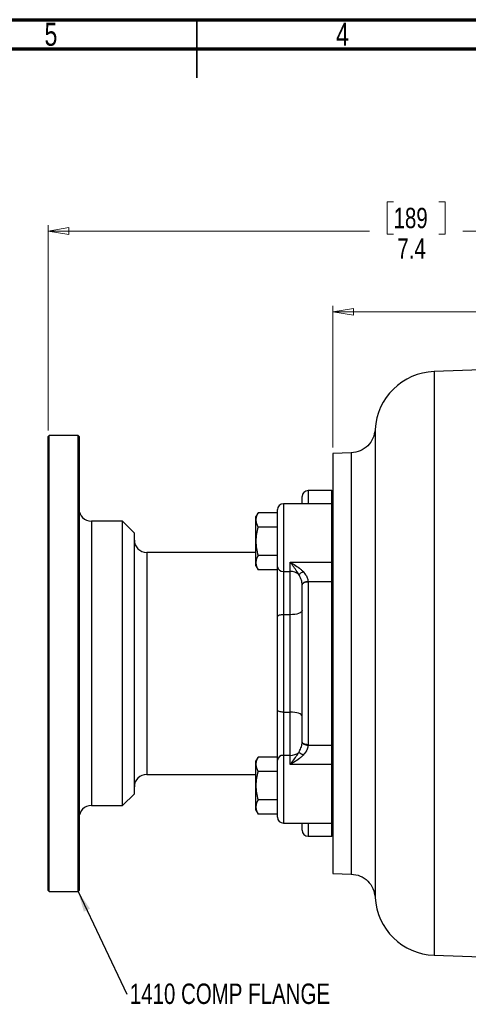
# Model space of a CAD drawing. Header units: inches. Extents: x 0.6 to 16.3, y 0.2 to 11.5.
# Tile 10 of 17: x 7.3 to 10.3, y 4.8 to 11.5. Entities that reach past the tile are written whole.
import ezdxf

# ---------------------------------------------------------------- set-up
doc = ezdxf.new("R2010")
doc.units = ezdxf.units.IN
doc.header["$MEASUREMENT"] = 0
doc.styles.add('SLDTEXTSTYLE0', font='TXT', dxfattribs={"width": 0.75})
doc.dimstyles.new('SLDDIMSTYLE1', dxfattribs={"dimtxt": 0.137795, "dimasz": 0.14, "dimexe": 0, "dimexo": 0.0625, "dimgap": 0.034449, "dimtad": 0, "dimdec": 1, "dimlfac": 1.5, "dimrnd": 1e-09, "dimzin": 12, "dimdsep": 46, "dimtxsty": 'SLDTEXTSTYLE0', "dimblk1": 'CLOSED', "dimblk2": 'CLOSED', "dimsah": 1, "dimcen": 0.09, "dimadec": 0, "dimazin": 3, "dimtfac": 1, "dimtdec": 1, "dimtofl": 0, "dimtmove": 0, "dimatfit": 3, "dimldrblk": 'CLOSED', "dimfxl": 0, "dimfrac": 2, "dimtolj": 1, "dimtzin": 12, "dimarcsym": 0})
doc.dimstyles.new('SLDDIMSTYLE4', dxfattribs={"dimtxt": 0.18, "dimasz": 0.14, "dimexe": 0, "dimexo": 0.0625, "dimgap": 0, "dimtad": 0, "dimtih": 1, "dimtoh": 1, "dimdec": 0, "dimrnd": 1e-09, "dimzin": 0, "dimdsep": 46, "dimtxsty": 'Standard', "dimsah": 1, "dimcen": 0.09, "dimadec": 0, "dimazin": 0, "dimtfac": 0.14, "dimtdec": 0, "dimtofl": 0, "dimtmove": 0, "dimatfit": 3, "dimfxl": 0, "dimfrac": 2, "dimtolj": 1, "dimtzin": 0, "dimarcsym": 0})

# ---------------------------------------------------------------- blocks, each defined once
blk = doc.blocks.new('_Closed')
at = {"color": 0, "linetype": 'ByBlock', "lineweight": -2}
for p, q in [((-1, 0.166667), (0, 0)), ((-1, 0.166667), (-1, -0.166667)), ((0, 0), (-1, -0.166667)), ((0, 0), (-1, 0))]:
    blk.add_line(p, q, dxfattribs=at)
blk = doc.blocks.new('_D_7')
at = {"color": 7, "linetype": 'Continuous', "lineweight": 0}
for p, q in [((9.7917, 10.2669), (9.7497, 10.2669)), ((9.7497, 10.2669), (9.7497, 10.0482)), ((10.0971, 10.2669), (10.1391, 10.2669)), ((10.1391, 10.2669), (10.1391, 10.0482)), ((7.4605, 8.7217), (7.4605, 10.1078)), ((12.4265, 10.061), (12.4265, 10.1078)), ((7.4605, 10.0685), (9.6289, 10.0685)), ((9.7497, 10.0482), (9.7917, 10.0482)), ((10.1391, 10.0482), (10.0971, 10.0482)), ((12.4265, 10.0685), (10.2599, 10.0685))]:
    blk.add_line(p, q, dxfattribs=at)
at = {"color": 7, "linetype": 'Continuous', "lineweight": 18, "xscale": 0.14, "yscale": 0.14}
for p, rotation in [((7.4605, 10.0685), 180), ((12.4265, 10.0685), 360)]:
    blk.add_blockref('_Closed', p, dxfattribs=dict(at, rotation=rotation))
at = {"color": 7, "linetype": 'Continuous', "lineweight": 18, "char_height": 0.1378, "attachment_point": 1, "style": 'SLDTEXTSTYLE0'}
for s, insert in [('189', (9.7917, 10.2258)), ('7.4', (9.8171, 10.0197))]:
    blk.add_mtext(s, dxfattribs=dict(at, insert=insert))
blk = doc.blocks.new('_D_8')
at = {"color": 7, "linetype": 'Continuous', "lineweight": 0}
for p, q in [((10.7758, 9.7217), (10.7338, 9.7217)), ((10.7338, 9.7217), (10.7338, 9.503)), ((11.0813, 9.7217), (11.1233, 9.7217)), ((11.1233, 9.7217), (11.1233, 9.503)), ((9.3812, 8.6065), (9.3812, 9.5626)), ((9.3812, 9.5233), (10.6131, 9.5233)), ((12.4265, 9.5233), (11.2441, 9.5233)), ((10.7338, 9.503), (10.7758, 9.503)), ((11.1233, 9.503), (11.0813, 9.503))]:
    blk.add_line(p, q, dxfattribs=at)
at = {"color": 7, "linetype": 'Continuous', "lineweight": 18, "xscale": 0.14, "yscale": 0.14, "rotation": 180.0000000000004}
blk.add_blockref('_Closed', (9.3812, 9.5233), dxfattribs=at)
at = {"color": 7, "linetype": 'Continuous', "lineweight": 18, "xscale": 0.14, "yscale": 0.14}
blk.add_blockref('_Closed', (12.4265, 9.5233), dxfattribs=at)
at = {"color": 7, "linetype": 'Continuous', "lineweight": 18, "char_height": 0.1378, "attachment_point": 1, "style": 'SLDTEXTSTYLE0'}
for s, insert in [('116', (10.7758, 9.6806)), ('4.6', (10.8013, 9.4744))]:
    blk.add_mtext(s, dxfattribs=dict(at, insert=insert))
blk = doc.blocks.new('SW_NOTE_0_2')
at = {"color": 0, "linetype": 'Continuous', "lineweight": 0, "insert": (0.0208, 0.0712), "char_height": 0.137795, "attachment_point": 1, "style": 'SLDTEXTSTYLE0'}
blk.add_mtext('1410 COMP FLANGE', dxfattribs=at)

msp = doc.modelspace()

# ---------------------------------------------------------------- linework, layer by layer
at = {"color": 7, "linetype": 'Continuous', "lineweight": 70}
for p, q in [((0.5906, 11.4961), (16.3386, 11.4961)), ((0.7874, 11.2992), (16.1417, 11.2992))]:
    msp.add_line(p, q, dxfattribs=at)
at = {"color": 7, "linetype": 'Continuous', "lineweight": 35}
for p, q in [((8.4646, 11.4961), (8.4646, 11.1024)), ((8.4646, 11.2992), (8.4646, 11.4961))]:
    msp.add_line(p, q, dxfattribs=at)
at = {"color": 7, "linetype": 'Continuous', "lineweight": 25}
for p, q in [((12.4265, 9.2023), (10.0654, 9.1199)), ((7.4672, 8.689), (7.4605, 8.6823)), ((7.4605, 5.6157), (7.4605, 8.6823)), ((7.6618, 8.689), (7.4672, 8.689)), ((7.4672, 5.609), (7.4672, 8.689)), ((7.6685, 8.6823), (7.6618, 8.689)), ((7.6618, 5.609), (7.6618, 8.689)), ((7.6685, 8.6823), (7.6685, 5.6157)), ((9.5073, 8.5715), (9.3812, 8.5671)), ((9.3812, 8.5671), (9.3812, 7.149)), ((9.3745, 8.3157), (9.2145, 8.3157)), ((9.1745, 8.2273), (9.1745, 8.2757)), ((9.0078, 7.8021), (9.0078, 8.1873)), ((9.3745, 8.2273), (9.0478, 8.2273)), ((8.8769, 8.1664), (8.862, 8.1406)), ((8.862, 8.1183), (8.862, 8.1406)), ((8.862, 7.974), (8.862, 8.1183)), ((9.0078, 8.1664), (8.8769, 8.1664)), ((7.9618, 8.109), (7.7518, 8.109)), ((8.0418, 8.029), (7.9618, 8.109)), ((7.9618, 6.189), (7.9618, 8.109)), ((8.8769, 8.0702), (9.0078, 8.0702)), ((8.0418, 6.269), (8.0418, 8.029)), ((8.862, 7.8296), (8.862, 7.974)), ((8.862, 7.899), (8.1252, 7.899)), ((9.0078, 7.8777), (8.8769, 7.8777)), ((8.862, 7.8073), (8.862, 7.8296)), ((8.862, 7.8073), (8.8769, 7.7815)), ((9.0078, 7.7815), (8.8769, 7.7815)), ((9.0078, 7.464), (9.0078, 7.8021)), ((9.0945, 7.7699), (9.0945, 7.8318)), ((9.0945, 7.8318), (9.3745, 7.8318)), ((9.3745, 7.7008), (9.3745, 7.8318)), ((9.0478, 7.7699), (9.0945, 7.7699)), ((9.0478, 7.7699), (9.0478, 7.4779)), ((9.0945, 7.4779), (9.0945, 7.7699)), ((9.1745, 7.6792), (9.1745, 7.6813)), ((9.1745, 6.6188), (9.1745, 7.6792)), ((9.2145, 7.7008), (9.2145, 7.698)), ((9.3745, 7.7008), (9.2145, 7.7008)), ((9.2145, 7.698), (9.2145, 6.6)), ((9.3745, 6.5972), (9.3745, 7.7008)), ((9.0078, 6.834), (9.0078, 7.464)), ((9.0478, 7.4779), (9.0478, 6.8201)), ((9.0945, 7.4779), (9.0478, 7.4779)), ((9.0945, 6.8201), (9.0945, 7.4779)), ((9.3812, 7.149), (9.3812, 5.7309)), ((9.0078, 6.4959), (9.0078, 6.834)), ((9.0478, 6.8201), (9.0945, 6.8201)), ((9.0478, 6.8201), (9.0478, 6.5281)), ((9.0945, 6.5281), (9.0945, 6.8201)), ((9.1745, 6.6167), (9.1745, 6.6188)), ((9.2145, 6.6), (9.2145, 6.5972)), ((9.2145, 6.5972), (9.3745, 6.5972)), ((9.3745, 6.4662), (9.3745, 6.5972)), ((8.8769, 6.5165), (8.862, 6.4907)), ((9.0078, 6.5165), (8.8769, 6.5165)), ((9.0945, 6.5281), (9.0478, 6.5281)), ((9.0945, 6.4662), (9.0945, 6.5281)), ((8.862, 6.4684), (8.862, 6.4907)), ((8.862, 6.324), (8.862, 6.4684)), ((9.0078, 6.1107), (9.0078, 6.4959)), ((9.3745, 6.4662), (9.0945, 6.4662)), ((8.1252, 6.399), (8.862, 6.399)), ((8.8769, 6.4203), (9.0078, 6.4203)), ((8.862, 6.1797), (8.862, 6.324)), ((7.9618, 6.189), (8.0418, 6.269)), ((7.7518, 6.189), (7.9618, 6.189)), ((9.0078, 6.2278), (8.8769, 6.2278)), ((8.862, 6.1574), (8.862, 6.1797)), ((8.862, 6.1574), (8.8769, 6.1316)), ((9.0078, 6.1316), (8.8769, 6.1316)), ((9.0478, 6.0707), (9.3745, 6.0707)), ((9.1745, 6.0223), (9.1745, 6.0707)), ((9.2145, 5.9823), (9.3745, 5.9823)), ((9.3812, 5.7309), (9.5073, 5.7265)), ((7.4605, 5.6157), (7.4672, 5.609)), ((7.4672, 5.609), (7.6618, 5.609)), ((7.6618, 5.609), (7.6685, 5.6157)), ((10.0654, 5.1781), (11.0752, 5.1429))]:
    msp.add_line(p, q, dxfattribs=at)
at = {"color": 8, "linetype": 'Continuous', "lineweight": 25}
for p, q in [((10.0654, 9.1199), (10.0654, 7.149)), ((9.2145, 8.3157), (9.2145, 8.2273)), ((9.3745, 8.2273), (9.3745, 8.3157)), ((9.0478, 8.2273), (9.0478, 7.7699)), ((9.3745, 7.8318), (9.3745, 8.2273)), ((7.7518, 8.109), (7.7518, 6.189)), ((8.1252, 7.899), (8.1252, 6.399)), ((10.0654, 7.149), (10.0654, 5.1781)), ((9.0478, 6.5281), (9.0478, 6.0707)), ((9.3745, 6.0707), (9.3745, 6.4662)), ((9.2145, 6.0707), (9.2145, 5.9823)), ((9.3745, 5.9823), (9.3745, 6.0707))]:
    msp.add_line(p, q, dxfattribs=at)
at = {"color": 7, "linetype": 'Continuous', "lineweight": 25, "flags": 128}
for points in [[(9.3812, 7.8356), (9.381, 7.8348), (9.3807, 7.8341), (9.38, 7.8335), (9.3792, 7.8329), (9.3782, 7.8325), (9.377, 7.8321), (9.3758, 7.8319), (9.3745, 7.8318)], [(9.2145, 7.7008), (9.2067, 7.7003), (9.1992, 7.6991), (9.1923, 7.6972), (9.1863, 7.6948), (9.1813, 7.6919), (9.1776, 7.6885), (9.1753, 7.685), (9.1745, 7.6813)], [(9.2145, 7.698), (9.2067, 7.6977), (9.1992, 7.6966), (9.1923, 7.6949), (9.1862, 7.6925), (9.1812, 7.6897), (9.1775, 7.6864), (9.1753, 7.6829), (9.1745, 7.6792)], [(9.3812, 7.6977), (9.381, 7.6983), (9.3807, 7.6989), (9.38, 7.6994), (9.3792, 7.6999), (9.3782, 7.7003), (9.377, 7.7006), (9.3758, 7.7008), (9.3745, 7.7008)], [(9.0478, 7.4779), (9.04, 7.4776), (9.0325, 7.4768), (9.0256, 7.4755), (9.0195, 7.4738), (9.0146, 7.4717), (9.0109, 7.4693), (9.0086, 7.4667), (9.0078, 7.464)], [(9.1745, 7.5057), (9.173, 7.5002), (9.1684, 7.495), (9.161, 7.4902), (9.1511, 7.486), (9.1389, 7.4826), (9.1251, 7.48), (9.1101, 7.4784), (9.0945, 7.4779)], [(9.0478, 6.8201), (9.04, 6.8204), (9.0325, 6.8212), (9.0256, 6.8225), (9.0195, 6.8242), (9.0146, 6.8263), (9.0109, 6.8287), (9.0086, 6.8313), (9.0078, 6.834)], [(9.1745, 6.7923), (9.173, 6.7978), (9.1684, 6.803), (9.161, 6.8078), (9.1511, 6.812), (9.1389, 6.8154), (9.1251, 6.818), (9.1101, 6.8196), (9.0945, 6.8201)], [(9.2145, 6.6), (9.2067, 6.6003), (9.1992, 6.6014), (9.1923, 6.6031), (9.1862, 6.6055), (9.1812, 6.6083), (9.1775, 6.6116), (9.1753, 6.6151), (9.1745, 6.6188)], [(9.1745, 6.6167), (9.1753, 6.613), (9.1776, 6.6095), (9.1813, 6.6061), (9.1863, 6.6032), (9.1923, 6.6008), (9.1992, 6.5989), (9.2067, 6.5977), (9.2145, 6.5972)], [(9.3812, 6.6003), (9.381, 6.5997), (9.3807, 6.5991), (9.38, 6.5986), (9.3792, 6.5981), (9.3782, 6.5977), (9.377, 6.5974), (9.3758, 6.5972), (9.3745, 6.5972)], [(9.3812, 6.4624), (9.381, 6.4632), (9.3807, 6.4639), (9.38, 6.4645), (9.3792, 6.4651), (9.3782, 6.4656), (9.377, 6.4659), (9.3758, 6.4661), (9.3745, 6.4662)]]:
    msp.add_lwpolyline(points, dxfattribs=at)
at = {"color": 7, "linetype": 'Continuous', "lineweight": 25}
for centre, radius, start, end in [((10.0798, 8.7068), 0.4133, 92, 176.91874), ((9.2145, 8.2757), 0.04, 90, 180), ((9.3745, 8.309), 0.00667, 0, 90), ((7.7518, 8.1923), 0.0833, 180, 270), ((9.0478, 8.1873), 0.04, 90, 180), ((9.3745, 8.2206), 0.00667, 0, 90), ((8.1252, 7.9823), 0.0833, 180, 270), ((9.0443, 7.8065), 0.0367, 186.8168, 275.48583), ((9.0958, 7.6797), 0.0902, 51.29683, 90.82768), ((8.967, 8.0549), 0.3566, 301.27779, 306.87508), ((9.0443, 6.4915), 0.0367, 84.51417, 173.1832), ((9.0958, 6.6183), 0.0902, 269.17232, 308.70317), ((8.967, 6.2431), 0.3566, 53.12492, 58.72221), ((8.1252, 6.3157), 0.0833, 90, 180), ((7.7518, 6.1057), 0.0833, 90, 180), ((9.0478, 6.1107), 0.04, 180, 270), ((9.3745, 6.0774), 0.00667, 270, 360), ((9.2145, 6.0223), 0.04, 180, 270), ((9.3745, 5.989), 0.00667, 270, 360), ((10.0798, 5.5912), 0.4133, 183.08634, 268)]:
    msp.add_arc(centre, radius, start, end, dxfattribs=at)
for points, knots in [([(9.6671, 8.729), (9.6638, 8.7086), (9.6571, 8.6677), (9.6198, 8.6166), (9.568, 8.5803), (9.527, 8.5744), (9.5065, 8.5715)], [0, 0, 0, 0, 0.249993, 0.499985, 0.749992, 1, 1, 1, 1]), ([(8.8769, 8.1664), (8.8727, 8.1586), (8.8643, 8.1428), (8.8628, 8.1265), (8.862, 8.1183)], [0, 0, 0, 0, 0.495458, 1, 1, 1, 1]), ([(8.862, 8.1183), (8.8627, 8.1102), (8.8643, 8.0939), (8.8726, 8.0782), (8.8769, 8.0702)], [0, 0, 0, 0, 0.4945107, 1, 1, 1, 1]), ([(8.8769, 8.0702), (8.8727, 8.0546), (8.8643, 8.023), (8.8628, 7.9904), (8.862, 7.974)], [0, 0, 0, 0, 0.495458, 1, 1, 1, 1]), ([(8.862, 7.974), (8.8627, 7.9578), (8.8643, 7.9252), (8.8726, 7.8937), (8.8769, 7.8777)], [0, 0, 0, 0, 0.494511, 1, 1, 1, 1]), ([(8.8769, 7.8777), (8.8727, 7.8699), (8.8643, 7.8542), (8.8628, 7.8378), (8.862, 7.8296)], [0, 0, 0, 0, 0.495458, 1, 1, 1, 1]), ([(8.862, 7.8296), (8.8627, 7.8216), (8.8643, 7.8053), (8.8726, 7.7895), (8.8769, 7.7815)], [0, 0, 0, 0, 0.494511, 1, 1, 1, 1]), ([(9.0945, 7.8318), (9.0946, 7.8318), (9.1067, 7.825), (9.1306, 7.8109), (9.1586, 7.7907), (9.1747, 7.7761), (9.1801, 7.7706), (9.181, 7.7696)], [0, 0, 0, 0, 0.003249, 0.400452, 0.789868, 0.961696, 1, 1, 1, 1]), ([(9.1522, 7.7501), (9.1515, 7.7512), (9.1479, 7.7574), (9.1294, 7.7863), (9.1102, 7.8113), (9.0946, 7.8317), (9.0945, 7.8318)], [0, 0, 0, 0, 0.036475, 0.202477, 0.996721, 1, 1, 1, 1]), ([(9.1745, 7.6813), (9.1744, 7.6834), (9.1738, 7.6961), (9.1683, 7.7208), (9.1576, 7.7403), (9.1522, 7.7501)], [0, 0, 0, 0, 0.091462, 0.544793, 1, 1, 1, 1]), ([(9.181, 7.7696), (9.1891, 7.7599), (9.2028, 7.7434), (9.2115, 7.7208), (9.214, 7.7078), (9.2143, 7.703), (9.2145, 7.7008)], [0, 0, 0, 0, 0.466659, 0.794726, 0.91083, 1, 1, 1, 1]), ([(9.1522, 6.5479), (9.1576, 6.5577), (9.1683, 6.5772), (9.1738, 6.6019), (9.1744, 6.6146), (9.1745, 6.6167)], [0, 0, 0, 0, 0.455207, 0.908538, 1, 1, 1, 1]), ([(9.2145, 6.5972), (9.2143, 6.5951), (9.2136, 6.5838), (9.2091, 6.5703), (9.1983, 6.5489), (9.1892, 6.538), (9.181, 6.5284)], [0, 0, 0, 0, 0.089267, 0.47597, 0.532834, 1, 1, 1, 1]), ([(8.8769, 6.5165), (8.8727, 6.5087), (8.8643, 6.4929), (8.8628, 6.4766), (8.862, 6.4684)], [0, 0, 0, 0, 0.495458, 1, 1, 1, 1]), ([(9.0945, 6.4662), (9.0946, 6.4663), (9.1102, 6.4867), (9.1294, 6.5117), (9.1479, 6.5406), (9.1515, 6.5468), (9.1522, 6.5479)], [0, 0, 0, 0, 0.003279, 0.797523, 0.963525, 1, 1, 1, 1]), ([(9.181, 6.5284), (9.1801, 6.5274), (9.1747, 6.5219), (9.1586, 6.5073), (9.1306, 6.4871), (9.1067, 6.473), (9.0946, 6.4662), (9.0945, 6.4662)], [0, 0, 0, 0, 0.038304, 0.210132, 0.599548, 0.996751, 1, 1, 1, 1]), ([(8.862, 6.4684), (8.8627, 6.4603), (8.8643, 6.444), (8.8726, 6.4282), (8.8769, 6.4203)], [0, 0, 0, 0, 0.494511, 1, 1, 1, 1]), ([(8.8769, 6.4203), (8.8727, 6.4046), (8.8643, 6.3731), (8.8628, 6.3405), (8.862, 6.324)], [0, 0, 0, 0, 0.495458, 1, 1, 1, 1]), ([(8.862, 6.324), (8.8627, 6.3079), (8.8643, 6.2753), (8.8726, 6.2438), (8.8769, 6.2278)], [0, 0, 0, 0, 0.494511, 1, 1, 1, 1]), ([(8.8769, 6.2278), (8.8727, 6.22), (8.8643, 6.2042), (8.8628, 6.1879), (8.862, 6.1797)], [0, 0, 0, 0, 0.495458, 1, 1, 1, 1]), ([(8.862, 6.1797), (8.8627, 6.1716), (8.8643, 6.1553), (8.8726, 6.1396), (8.8769, 6.1316)], [0, 0, 0, 0, 0.4945107, 1, 1, 1, 1]), ([(9.5065, 5.7265), (9.527, 5.7235), (9.568, 5.7176), (9.6198, 5.6813), (9.6571, 5.6302), (9.6638, 5.5893), (9.6671, 5.5689)], [0, 0, 0, 0, 0.250001, 0.500005, 0.75, 1, 1, 1, 1])]:
    msp.add_open_spline(points, degree=3, knots=knots, dxfattribs=at)
at = {"color": 8, "linetype": 'Continuous', "lineweight": 25}
for points, knots in [([(9.6671, 8.729), (9.6671, 8.729), (9.6671, 8.7288), (9.6671, 8.7271), (9.6671, 8.7231), (9.6671, 8.7166), (9.6671, 8.7091), (9.6671, 8.7014), (9.6671, 8.6924), (9.6671, 8.6807), (9.6671, 8.6646), (9.6671, 8.6458), (9.6671, 8.6269), (9.6671, 8.6059), (9.6671, 8.5792), (9.6671, 8.5417), (9.6671, 8.4947), (9.6671, 8.4476), (9.6671, 8.4065), (9.6671, 8.3767), (9.6671, 8.3467), (9.6671, 8.311), (9.6671, 8.2606), (9.6671, 8.1987), (9.6671, 8.13), (9.6671, 8.0635), (9.6671, 8.0068), (9.6671, 7.9585), (9.6671, 7.9202), (9.6671, 7.8828), (9.6671, 7.8445), (9.6671, 7.8022), (9.6671, 7.7427), (9.6671, 7.6732), (9.6671, 7.6017), (9.6671, 7.5427), (9.6671, 7.485), (9.6671, 7.395), (9.6671, 7.3134), (9.6671, 7.2465), (9.6671, 7.2225), (9.6671, 7.1985), (9.6671, 7.1745), (9.6671, 7.1524), (9.6671, 7.125), (9.6671, 7.0857), (9.6671, 7.0322), (9.6671, 6.9765), (9.6671, 6.9255), (9.6671, 6.8797), (9.6671, 6.8345), (9.6671, 6.763), (9.6671, 6.6656), (9.6671, 6.5731), (9.6671, 6.5097), (9.6671, 6.4744), (9.6671, 6.4396), (9.6671, 6.4051), (9.6671, 6.3711), (9.6671, 6.3376), (9.6671, 6.3045), (9.6671, 6.2766), (9.6671, 6.2506), (9.6671, 6.2206), (9.6671, 6.1796), (9.6671, 6.1342), (9.6671, 6.0926), (9.6671, 6.0597), (9.6671, 5.9914), (9.6671, 5.8925), (9.6671, 5.7773), (9.6671, 5.7096), (9.6671, 5.6733), (9.6671, 5.6597), (9.6671, 5.6471), (9.6671, 5.6343), (9.6671, 5.6199), (9.6671, 5.6072), (9.6671, 5.598), (9.6671, 5.5917), (9.6671, 5.586), (9.6671, 5.58), (9.6671, 5.5747), (9.6671, 5.571), (9.6671, 5.5694), (9.6671, 5.5685), (9.6671, 5.5689), (9.6671, 5.5689)], [0, 0, 0, 0, 0.006319, 0.016123, 0.028983, 0.041325, 0.051654, 0.060177, 0.068149, 0.078701, 0.09112, 0.104863, 0.116093, 0.124544, 0.139245, 0.156141, 0.175231, 0.196356, 0.207924, 0.217146, 0.225448, 0.236243, 0.249655, 0.269501, 0.287523, 0.30372, 0.319657, 0.328825, 0.337993, 0.346382, 0.35454, 0.363971, 0.374673, 0.393747, 0.408882, 0.420079, 0.430711, 0.444718, 0.475523, 0.480365, 0.485208, 0.490051, 0.494893, 0.499736, 0.503408, 0.51146, 0.523488, 0.535781, 0.545251, 0.554584, 0.563798, 0.573082, 0.598794, 0.624782, 0.6326, 0.640419, 0.648237, 0.656055, 0.663874, 0.671692, 0.67951, 0.687328, 0.691808, 0.698512, 0.709492, 0.722715, 0.733753, 0.742793, 0.749837, 0.791483, 0.833129, 0.874776, 0.883528, 0.89228, 0.898521, 0.907077, 0.918106, 0.930614, 0.939856, 0.945641, 0.95221, 0.961167, 0.972191, 0.98289, 0.992089, 0.999855, 1, 1, 1, 1]), ([(9.5065, 8.5715), (9.5065, 8.5691), (9.5065, 8.5644), (9.5065, 8.5267), (9.5065, 8.467), (9.5065, 8.3844), (9.5065, 8.2808), (9.5065, 8.1577), (9.5065, 8.0174), (9.5065, 7.8623), (9.5065, 7.6949), (9.5065, 7.5182), (9.5065, 7.3352), (9.5065, 7.149), (9.5065, 6.9628), (9.5065, 6.7798), (9.5065, 6.6031), (9.5065, 6.4357), (9.5065, 6.2806), (9.5065, 6.1403), (9.5065, 6.0173), (9.5065, 5.9135), (9.5065, 5.8312), (9.5065, 5.7706), (9.5065, 5.7365), (9.5065, 5.7225), (9.5065, 5.7265), (9.5065, 5.7265)], [0, 0, 0, 0, 0.041561, 0.083231, 0.124902, 0.166572, 0.208243, 0.249913, 0.291584, 0.333254, 0.374925, 0.416595, 0.458266, 0.499936, 0.541607, 0.583277, 0.624948, 0.666619, 0.708289, 0.74996, 0.79163, 0.833301, 0.874971, 0.916642, 0.958312, 0.999983, 1, 1, 1, 1])]:
    msp.add_open_spline(points, degree=3, knots=knots, dxfattribs=at)

# ---------------------------------------------------------------- block references
at = {"color": 7, "linetype": 'Continuous', "lineweight": 0}
msp.add_blockref('SW_NOTE_0_2', (7.9905, 4.9158), dxfattribs=at)

# ---------------------------------------------------------------- texts
at = {"color": 7, "linetype": 'Continuous', "lineweight": 0, "char_height": 0.1562, "attachment_point": 2, "style": 'SLDTEXTSTYLE0'}
for s, insert in [('5', (7.4787, 11.476)), ('4', (9.4472, 11.476))]:
    msp.add_mtext(s, dxfattribs=dict(at, insert=insert))

# ---------------------------------------------------------------- dimensions: what is measured, and where the dimension line sits
at = {"color": 7, "linetype": 'Continuous', "lineweight": 18}
for base, p1, picture, middle in [((12.4265, 10.0685), (7.4605, 8.6823), '_D_7', (9.9444, 10.0685)), ((12.4265, 9.5233), (9.3812, 8.5671), '_D_8', (10.9286, 9.5233))]:
    dim = msp.add_linear_dim(base=base, p1=p1, p2=(12.4265, 10.0217), dimstyle='SLDDIMSTYLE1', dxfattribs=at)
    dim.commit()
    dim.dimension.update_dxf_attribs({"geometry": picture, "text_midpoint": middle, "dimtype": 160})

# ---------------------------------------------------------------- leaders
at = {"color": 7, "linetype": 'Continuous', "lineweight": 0}
msp.add_leader([(7.6618, 5.609), (7.9905, 4.9158)], dimstyle='SLDDIMSTYLE4', dxfattribs=at)

doc.saveas('drawing.dxf')
